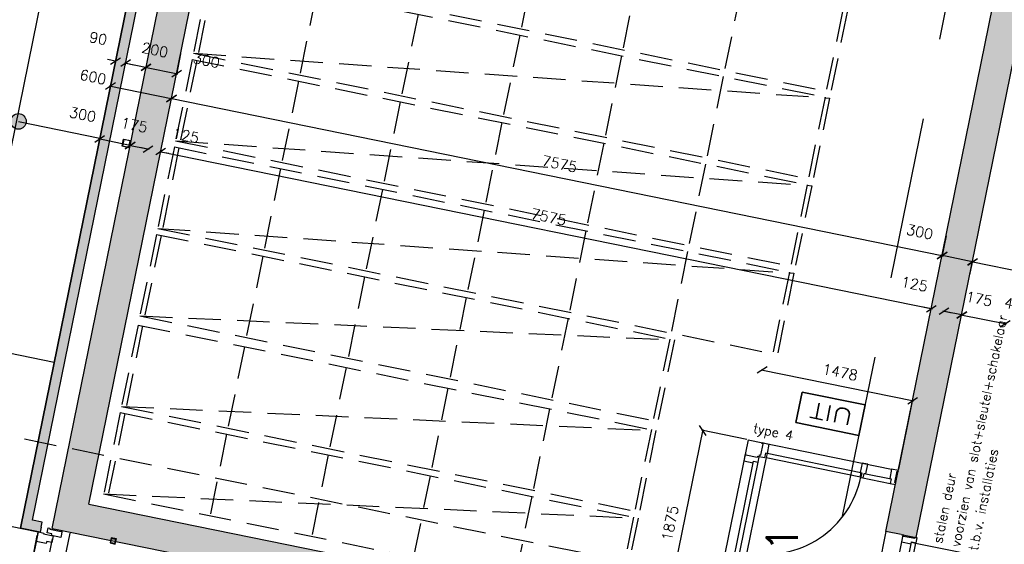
# Model space of a CAD drawing. Extents: x -84256 to 172857, y -58817 to 112048.
# Tile 25 of 90: x 13097 to 22580, y 27207 to 32258. Entities that reach past the tile are written whole.
import ezdxf
from ezdxf.enums import TextEntityAlignment as Align

# ---------------------------------------------------------------- set-up
doc = ezdxf.new("R2010")
doc.units = 0
doc.header["$LTSCALE"] = 50
doc.header["$MEASUREMENT"] = 0
doc.header["$PDMODE"] = 3
doc.header["$PDSIZE"] = 0.001
doc.linetypes.add('DASHDOT', pattern=[25, 12.5, -6.25, 0, -6.25])
doc.linetypes.add('HIDDEN', pattern=[9.375, 6.25, -3.125])
doc.layers.get('0').update_dxf_attribs({"linetype": 'CONTINUOUS'})
doc.layers.get('DEFPOINTS').update_dxf_attribs({"linetype": 'CONTINUOUS'})
for name, color, linetype in [('00', 7, 'CONTINUOUS'), ('_BALIES', 8, 'CONTINUOUS'), ('_BRANDCOMPART', 6, 'DASHDOT'), ('A--A21--_F12--', 7, 'CONTINUOUS'), ('A--A21--_F123-', 9, 'CONTINUOUS'), ('A--A22--_F12--', 7, 'CONTINUOUS'), ('A--A22--_F123-', 9, 'CONTINUOUS'), ('A--A28--_F-2--', 7, 'CONTINUOUS'), ('A--L21--', 3, 'CONTINUOUS'), ('A--L21--_F-2--', 7, 'CONTINUOUS'), ('A--L21--_F12--', 7, 'CONTINUOUS'), ('A--L21A3_BUITENWAND', 3, 'CONTINUOUS'), ('A--L22--', 7, 'CONTINUOUS'), ('A--L22--_F12--', 7, 'CONTINUOUS'), ('A--L22A3_BINNENWAND', 3, 'CONTINUOUS'), ('A--L28--', 7, 'CONTINUOUS'), ('A--L28--_F-2--', 7, 'CONTINUOUS'), ('A--L28_KONSTRUKTIES', 4, 'CONTINUOUS'), ('A--L31--', 2, 'CONTINUOUS'), ('A--L32--', 7, 'CONTINUOUS'), ('A--L32--_F-23-', 2, 'CONTINUOUS'), ('A--L32--_F123-', 1, 'CONTINUOUS'), ('A--L32--_F123-DRAAIR', 7, 'CONTINUOUS'), ('A--L63--', 7, 'CONTINUOUS'), ('A--L63--_F123-', 7, 'CONTINUOUS'), ('A--M$1A-_F123-', 1, 'CONTINUOUS'), ('A--M1$A-_F123-', 1, 'CONTINUOUS'), ('A--T$1A-_F123-_R', 4, 'CONTINUOUS'), ('A--T63--_F123-', 1, 'CONTINUOUS'), ('TEKSTKOZIJNMERK', 2, 'CONTINUOUS'), ('X--LR---_CP', 7, 'CONTINUOUS')]:
    doc.layers.add(name, color=color, linetype=linetype)
doc.layers.add('bruto vloeroppervlak', color=3, linetype='CONTINUOUS', plot=False)
doc.styles.add('ALFA-0_25', font='ROMANS')
doc.styles.add('B-01', font='SIMPLEX.SHX', dxfattribs={"width": 0.8, "height": 4.5})
doc.styles.add('HIEMSTRA', font='romans.shx')
doc.dimstyles.new('BEILEN', dxfattribs={"dimscale": 40, "dimtxt": 2.5, "dimasz": 2, "dimexe": 0.3, "dimexo": 0.3, "dimgap": 2, "dimtad": 1, "dimdec": 0, "dimzin": 0, "dimdsep": 46, "dimtxsty": 'HIEMSTRA', "dimblk1": 'OBLIQUE', "dimblk2": 'OBLIQUE', "dimsah": 1, "dimcen": -0.09, "dimdle": 0.3, "dimse1": 1, "dimclrd": 2, "dimclre": 2, "dimclrt": 3, "dimadec": 0, "dimazin": 0, "dimtfac": 1, "dimtdec": 4, "dimtofl": 0, "dimtmove": 2, "dimatfit": 3, "dimldrblk": 'OBLIQUE', "dimfxl": 1, "dimtvp": 625, "dimtolj": 1, "dimtzin": 0, "dimarcsym": 0})
doc.dimstyles.new('BEILEN$0', dxfattribs={"dimscale": 50, "dimtxt": 2.5, "dimasz": 2, "dimexe": 2, "dimexo": 0, "dimgap": 2, "dimtad": 1, "dimdec": 0, "dimzin": 0, "dimdsep": 46, "dimtxsty": 'ALFA-0_25', "dimblk1": 'OBLIQUE', "dimblk2": 'OBLIQUE', "dimsah": 1, "dimcen": -3, "dimdle": 2, "dimclrd": 1, "dimclre": 1, "dimclrt": 2, "dimadec": 0, "dimazin": 0, "dimtfac": 0.666667, "dimtofl": 0, "dimtmove": 2, "dimatfit": 3, "dimldrblk": 'OBLIQUE', "dimfxl": 1, "dimtvp": 0.833333, "dimtolj": 1, "dimtzin": 0, "dimarcsym": 0})
doc.dimstyles.new('STANDARD$0', dxfattribs={"dimscale": 50, "dimtxt": 2.5, "dimasz": 2, "dimexe": 2, "dimexo": 0, "dimgap": 2, "dimtad": 1, "dimdec": 0, "dimzin": 0, "dimdsep": 46, "dimtxsty": 'ALFA-0_25', "dimblk1": 'OBLIQUE', "dimblk2": 'OBLIQUE', "dimsah": 1, "dimcen": -3, "dimdle": 2, "dimclrd": 1, "dimclre": 1, "dimclrt": 2, "dimadec": 0, "dimazin": 0, "dimtfac": 0.666667, "dimtofl": 0, "dimtmove": 2, "dimatfit": 3, "dimldrblk": 'OBLIQUE', "dimfxl": 1, "dimtvp": 0.833333, "dimtolj": 1, "dimtzin": 0, "dimarcsym": 0})

# ---------------------------------------------------------------- blocks, each defined once
blk = doc.blocks.new('ARCH_KAS')
at = {"layer": '_BALIES', "color": 8, "linetype": 'HIDDEN'}
for p, q in [((-12, -58.8), (-171.7, -842.7)), ((32.1, -67.8), (-127.6, -851.7)), ((-12, -58.8), (5955.5, -1274.4)), ((1012, -267.4), (852.3, -1051.3)), ((1991.9, -467), (1832.2, -1250.9)), ((2971.7, -666.6), (2812.1, -1450.5)), ((-171.7, -842.7), (5955.5, -1274.4)), ((-171.7, -842.7), (5795.8, -2058.3)), ((3951.6, -866.2), (3791.9, -1650.1)), ((4931.5, -1065.8), (4771.8, -1849.7)), ((5911.4, -1265.4), (5751.7, -2049.3)), ((5955.5, -1274.4), (5795.8, -2058.3))]:
    blk.add_line(p, q, dxfattribs=at)
blk = doc.blocks.new('ARCH_KA2')
at = {"layer": '_BALIES', "color": 8, "linetype": 'HIDDEN'}
for p, q in [((-6, -29.4), (-165.7, -813.3)), ((38.1, -38.4), (-121.6, -822.3)), ((-6, -29.4), (4981.6, -1045.4)), ((1018, -238), (858.3, -1021.9)), ((1997.9, -437.6), (1838.2, -1221.5)), ((2977.7, -637.2), (2818.1, -1421.1)), ((-165.7, -813.3), (4981.6, -1045.4)), ((-165.7, -813.3), (4821.9, -1829.3)), ((3957.6, -836.8), (3797.9, -1620.7)), ((4937.5, -1036.4), (4777.8, -1820.3)), ((4981.6, -1045.4), (4821.9, -1829.3))]:
    blk.add_line(p, q, dxfattribs=at)
blk = doc.blocks.new('*U1183')
at = {"layer": 'A--A21--_F123-', "color": 2}
for points in [[(0, 0), (-59, -39), (4073.7, 19998.3), (4034.7, 20057.3)], [(4073.7, 19998.3), (4112.7, 19939.3), (0, 0), (59, 39)]]:
    blk.add_solid(points, dxfattribs=at)
at = {"layer": 'A--L21--_F-2--', "color": 3, "linetype": 'Continuous'}
for points in [[(-59, -39), (-59, -39), (4034.7, 20057.3), (4034.7, 20057.3)], [(59, 39), (59, 39), (4112.7, 19939.3), (4112.7, 19939.3)]]:
    blk.add_lwpolyline(points, dxfattribs=at)
blk = doc.blocks.new('Q060089-')
at = {"layer": 'A--L63--_F123-', "color": 1, "linetype": 'Continuous'}
blk.add_lwpolyline([(0, 0), (0, 300), (620, 300), (620, 0)], close=True, dxfattribs=at)
at = {"layer": 'X--LR---_CP'}
blk.add_point((620, 0), dxfattribs=at)
blk.add_point((620, 0), dxfattribs=at)
blk.add_point((620, 0), dxfattribs=at)
at = {"layer": 'A--T63--_F123-', "style": 'ALFA-0_25', "width": 1.279785}
blk.add_text('UIT', height=150, dxfattribs=at).set_placement((96.2, 73.1), (507.6, 73.1), align=Align.FIT)
at = {"layer": 'A--L63--_F123-', "linetype": 'Continuous'}
mesh = blk.add_polyface(dxfattribs=at)
corners = [(0, 0), (0, 300), (620, 300), (620, 0)]
mesh.append_faces([[corners[k] for k in face] for face in [(0, 1, 1, 1), (1, 2, 2, 2), (2, 3, 3, 3), (3, 0, 0, 0)]])
mesh.append_faces([[corners[k] for k in face] for face in [(0, 3, 2, 1)]], dxfattribs={"vtx0": -1, "vtx1": -1, "vtx2": -1, "vtx3": -1})
blk = doc.blocks.new('Q0340081')
at = {"layer": 'A--L32--_F123-', "color": 2, "linetype": 'Continuous'}
blk.add_lwpolyline([(0, 0), (0, -40), (926.12, -40), (923.12, 0), (0, 0)], close=True, dxfattribs=at)
at = {"layer": 'A--L32--_F123-', "color": 1, "linetype": 'Continuous'}
blk.add_lwpolyline([(0, -40), (0, -970, 0.4142136), (930, -40)], format="xyb", dxfattribs=at)
blk = doc.blocks.new('_OBLIQUE')
at = {"color": 0, "linetype": 'ByBlock'}
blk.add_line((-0.5, -0.5), (0.5, 0.5), dxfattribs=at)
blk = doc.blocks.new('*D69')
at = {"layer": 'A--M$1A-_F123-', "color": 2, "lineweight": -2, "transparency": 16777216}
for p, q in [((14020.3, 31860.3), (13941.9, 31876.3)), ((14115.2, 31825), (14120.7, 31852.1)), ((14118.3, 31840.4), (14196.7, 31824.4))]:
    blk.add_line(p, q, dxfattribs=at)
at = {"layer": 'DEFPOINTS', "color": 0, "transparency": 16777216}
for p in [(14014.8, 31833.2), (14112.8, 31813.3), (14118.3, 31840.4)]:
    blk.add_point(p, dxfattribs=at)
at = {"layer": 'A--M$1A-_F123-', "color": 2, "lineweight": -2, "transparency": 16777216, "xscale": 80, "yscale": 80, "zscale": 80}
for p, rotation in [((14020.3, 31860.3), 348.4862969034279), ((14118.3, 31840.4), 168.4862969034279)]:
    blk.add_blockref('_OBLIQUE', p, dxfattribs=dict(at, rotation=rotation))
at = {"layer": 'A--M$1A-_F123-', "color": 3, "transparency": 16777216, "insert": (13853.6, 32078.3), "char_height": 100, "attachment_point": 5, "rotation": 348.4863, "style": 'HIEMSTRA'}
blk.add_mtext('\\A1;90', dxfattribs=at)
blk = doc.blocks.new('*U1114')
at = {"layer": 'A--A21--_F123-', "linetype": 'Continuous'}
blk.add_hatch(color=256, dxfattribs=at).paths.add_polyline_path([(0, 0), (-176.9, -117), (3845.1, 19627.5), (3962.1, 19450.6), (4079.1, 19273.6), (176.9, 117)])
at = {"layer": 'A--A21--_F12--', "color": 8}
for points in [[(0, 0), (-176.9, -117), (3962.1, 19450.6), (3845.1, 19627.5)], [(3962.1, 19450.6), (4079.1, 19273.6), (0, 0), (176.9, 117)]]:
    blk.add_solid(points, dxfattribs=at)
at = {"layer": 'A--L21--_F12--', "color": 3, "linetype": 'Continuous'}
for points in [[(-176.9, -117), (-176.9, -117), (3845.1, 19627.5), (3845.1, 19627.5)], [(176.9, 117), (176.9, 117), (4079.1, 19273.6), (4079.1, 19273.6)]]:
    blk.add_lwpolyline(points, dxfattribs=at)
blk = doc.blocks.new('*D132')
at = {"layer": 'A--M$1A-_F123-', "color": 2, "linetype": 'Continuous', "lineweight": -2, "transparency": 16777216}
blk.add_line((14547.3, 31501.7), (21993.4, 29984.9), dxfattribs=at)
at = {"layer": 'DEFPOINTS', "color": 0, "linetype": 'Continuous', "transparency": 16777216}
for p in [(14559.1, 31499.3), (21981.6, 29987.3), (21981.6, 29987.3)]:
    blk.add_point(p, dxfattribs=at)
at = {"layer": 'A--M$1A-_F123-', "color": 2, "linetype": 'Continuous', "lineweight": -2, "transparency": 16777216, "xscale": 80, "yscale": 80, "zscale": 80}
for p, rotation in [((14559.1, 31499.3), 168.4862903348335), ((21981.6, 29987.3), 348.4862903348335)]:
    blk.add_blockref('_OBLIQUE', p, dxfattribs=dict(at, rotation=rotation))
at = {"layer": 'A--M$1A-_F123-', "color": 3, "linetype": 'Continuous', "transparency": 16777216, "insert": (18296.3, 30870.6), "char_height": 100, "attachment_point": 5, "rotation": 348.48629, "style": 'HIEMSTRA'}
blk.add_mtext('\\A1;7575', dxfattribs=at)
blk = doc.blocks.new('*D133')
at = {"layer": 'A--M$1A-_F123-', "color": 2, "linetype": 'Continuous', "lineweight": -2, "transparency": 16777216}
blk.add_line((12371.5, 27864.6), (16278.6, 47044.7), dxfattribs=at)
at = {"layer": 'DEFPOINTS', "color": 0, "linetype": 'Continuous', "transparency": 16777216}
for p in [(16276.2, 47033), (16276.2, 47033), (12373.9, 27876.4)]:
    blk.add_point(p, dxfattribs=at)
at = {"layer": 'A--M$1A-_F123-', "color": 2, "linetype": 'Continuous', "lineweight": -2, "transparency": 16777216, "xscale": 80, "yscale": 80, "zscale": 80}
for p, rotation in [((16276.2, 47033), 78.48629033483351), ((12373.9, 27876.4), 258.4862903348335)]:
    blk.add_blockref('_OBLIQUE', p, dxfattribs=dict(at, rotation=rotation))
at = {"layer": 'A--M$1A-_F123-', "color": 3, "linetype": 'Continuous', "transparency": 16777216, "insert": (14197.7, 37480.6), "char_height": 100, "attachment_point": 5, "rotation": 78.48629, "style": 'HIEMSTRA'}
blk.add_mtext('\\A1;19550', dxfattribs=at)
blk = doc.blocks.new('*D137')
at = {"layer": 'A--M$1A-_F123-', "color": 2, "linetype": 'Continuous', "lineweight": -2, "transparency": 16777216}
for p, q in [((19299.5, 26453.4), (19678.6, 28314.2)), ((20100, 28216.1), (19664.4, 28304.8))]:
    blk.add_line(p, q, dxfattribs=at)
at = {"layer": 'DEFPOINTS', "color": 0, "linetype": 'Continuous', "transparency": 16777216}
for p in [(19676.2, 28302.4), (20111.7, 28213.7), (19737.5, 26376.4)]:
    blk.add_point(p, dxfattribs=at)
at = {"layer": 'A--M$1A-_F123-', "color": 2, "linetype": 'Continuous', "lineweight": -2, "transparency": 16777216, "xscale": 80, "yscale": 80, "zscale": 80}
for p, rotation in [((19676.2, 28302.4), 78.486290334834), ((19301.9, 26465.1), 258.486290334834)]:
    blk.add_blockref('_OBLIQUE', p, dxfattribs=dict(at, rotation=rotation))
at = {"layer": 'A--M$1A-_F123-', "color": 3, "linetype": 'Continuous', "transparency": 16777216, "insert": (19361.7, 27409.7), "char_height": 100, "attachment_point": 5, "rotation": 78.48629, "style": 'HIEMSTRA'}
blk.add_mtext('\\A1;1875', dxfattribs=at)
blk = doc.blocks.new('*D138')
at = {"layer": 'A--M$1A-_F123-', "color": 2, "linetype": 'Continuous', "lineweight": -2, "transparency": 16777216}
for p, q in [((20236.7, 28887.3), (21708.7, 28587.4)), ((21562.7, 27930.4), (21699.4, 28601.6))]:
    blk.add_line(p, q, dxfattribs=at)
at = {"layer": 'DEFPOINTS', "color": 0, "linetype": 'Continuous', "transparency": 16777216}
for p in [(21697, 28589.8), (20111.7, 28213.7), (21560.3, 27918.6)]:
    blk.add_point(p, dxfattribs=at)
at = {"layer": 'A--M$1A-_F123-', "color": 2, "linetype": 'Continuous', "lineweight": -2, "transparency": 16777216, "xscale": 80, "yscale": 80, "zscale": 80}
for p, rotation in [((20248.5, 28884.9), 168.4862903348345), ((21697, 28589.8), 348.4862903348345)]:
    blk.add_blockref('_OBLIQUE', p, dxfattribs=dict(at, rotation=rotation))
at = {"layer": 'A--M$1A-_F123-', "color": 3, "linetype": 'Continuous', "transparency": 16777216, "insert": (20998.7, 28864.7), "char_height": 100, "attachment_point": 5, "rotation": 348.48629, "style": 'HIEMSTRA'}
blk.add_mtext('\\A1;1478', dxfattribs=at)
blk = doc.blocks.new('*D139')
at = {"layer": 'A--M$1A-_F123-', "color": 2, "linetype": 'Continuous', "lineweight": -2, "transparency": 16777216}
for p, q in [((14646.9, 31930.2), (14605.8, 31728.8)), ((14302.5, 31802.9), (14620, 31738.2))]:
    blk.add_line(p, q, dxfattribs=at)
at = {"layer": 'DEFPOINTS', "color": 0, "linetype": 'Continuous', "transparency": 16777216}
for p in [(14649.3, 31942), (14314.3, 31800.5), (14608.2, 31740.6)]:
    blk.add_point(p, dxfattribs=at)
at = {"layer": 'A--M$1A-_F123-', "color": 2, "linetype": 'Continuous', "lineweight": -2, "transparency": 16777216, "xscale": 80, "yscale": 80, "zscale": 80}
for p, rotation in [((14314.3, 31800.5), 168.4862903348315), ((14608.2, 31740.6), 348.4862903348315)]:
    blk.add_blockref('_OBLIQUE', p, dxfattribs=dict(at, rotation=rotation))
at = {"layer": 'A--M$1A-_F123-', "color": 3, "linetype": 'Continuous', "transparency": 16777216, "insert": (14895.9, 31866), "char_height": 100, "attachment_point": 5, "rotation": 348.48629, "style": 'HIEMSTRA'}
blk.add_mtext('\\A1;300', dxfattribs=at)
blk = doc.blocks.new('*D140')
at = {"layer": 'A--M$1A-_F123-', "color": 2, "linetype": 'Continuous', "lineweight": -2, "transparency": 16777216}
blk.add_line((13959.4, 31621.4), (14570.8, 31496.9), dxfattribs=at)
at = {"layer": 'DEFPOINTS', "color": 0, "linetype": 'Continuous', "transparency": 16777216}
for p in [(13971.2, 31619), (14559.1, 31499.3), (14559.1, 31499.3)]:
    blk.add_point(p, dxfattribs=at)
at = {"layer": 'A--M$1A-_F123-', "color": 2, "linetype": 'Continuous', "lineweight": -2, "transparency": 16777216, "xscale": 80, "yscale": 80, "zscale": 80}
for p, rotation in [((13971.2, 31619), 168.4862903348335), ((14559.1, 31499.3), 348.4862903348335)]:
    blk.add_blockref('_OBLIQUE', p, dxfattribs=dict(at, rotation=rotation))
at = {"layer": 'A--M$1A-_F123-', "color": 3, "linetype": 'Continuous', "transparency": 16777216, "insert": (13803.4, 31706.8), "char_height": 100, "attachment_point": 5, "rotation": 348.48629, "style": 'HIEMSTRA'}
blk.add_mtext('\\A1;600', dxfattribs=at)
blk = doc.blocks.new('*D149')
at = {"layer": 'A--M$1A-_F123-', "color": 2, "linetype": 'Continuous', "lineweight": -2, "transparency": 16777216}
for p, q in [((14332.4, 31012.7), (14254, 31028.7)), ((14454.9, 30987.7), (14533.3, 30971.8))]:
    blk.add_line(p, q, dxfattribs=at)
at = {"layer": 'DEFPOINTS', "color": 0, "linetype": 'Continuous', "transparency": 16777216}
for p in [(14332.4, 31012.7), (14332.4, 31012.7), (14454.9, 30987.7)]:
    blk.add_point(p, dxfattribs=at)
at = {"layer": 'A--M$1A-_F123-', "color": 2, "linetype": 'Continuous', "lineweight": -2, "transparency": 16777216, "xscale": 80, "yscale": 80, "zscale": 80}
for p, rotation in [((14332.4, 31012.7), 348.486290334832), ((14454.9, 30987.7), 168.486290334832)]:
    blk.add_blockref('_OBLIQUE', p, dxfattribs=dict(at, rotation=rotation))
at = {"layer": 'A--M$1A-_F123-', "color": 3, "linetype": 'Continuous', "transparency": 16777216, "insert": (14697.6, 31142.9), "char_height": 100, "attachment_point": 5, "rotation": 348.48629, "style": 'HIEMSTRA'}
blk.add_mtext('\\A1;125', dxfattribs=at)
blk = doc.blocks.new('*D150')
at = {"layer": 'A--M$1A-_F123-', "color": 2, "linetype": 'Continuous', "lineweight": -2, "transparency": 16777216}
for p, q in [((14106.5, 31842.8), (14326, 31798.1)), ((14316.7, 31812.2), (14316.7, 31812.2))]:
    blk.add_line(p, q, dxfattribs=at)
at = {"layer": 'DEFPOINTS', "color": 0, "linetype": 'Continuous', "transparency": 16777216}
for p in [(14118.3, 31840.4), (14314.3, 31800.5), (14314.3, 31800.5)]:
    blk.add_point(p, dxfattribs=at)
at = {"layer": 'A--M$1A-_F123-', "color": 2, "linetype": 'Continuous', "lineweight": -2, "transparency": 16777216, "xscale": 80, "yscale": 80, "zscale": 80}
for p, rotation in [((14118.3, 31840.4), 168.4862903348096), ((14314.3, 31800.5), 348.4862903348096)]:
    blk.add_blockref('_OBLIQUE', p, dxfattribs=dict(at, rotation=rotation))
at = {"layer": 'A--M$1A-_F123-', "color": 3, "linetype": 'Continuous', "transparency": 16777216, "insert": (14399.3, 31967.1), "char_height": 100, "attachment_point": 5, "rotation": 348.48629, "style": 'HIEMSTRA'}
blk.add_mtext('\\A1;200', dxfattribs=at)
blk = doc.blocks.new('*D151')
at = {"layer": 'A--M$1A-_F123-', "color": 2, "linetype": 'Continuous', "lineweight": -2, "transparency": 16777216}
blk.add_line((14172.7, 31045.2), (13855.2, 31109.9), dxfattribs=at)
at = {"layer": 'DEFPOINTS', "color": 0, "linetype": 'Continuous', "transparency": 16777216}
for p in [(13867, 31107.5), (13867, 31107.5), (14160.9, 31047.6)]:
    blk.add_point(p, dxfattribs=at)
at = {"layer": 'A--M$1A-_F123-', "color": 2, "linetype": 'Continuous', "lineweight": -2, "transparency": 16777216, "xscale": 80, "yscale": 80, "zscale": 80}
for p, rotation in [((13867, 31107.5), 168.4862969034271), ((14160.9, 31047.6), 348.4862969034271)]:
    blk.add_blockref('_OBLIQUE', p, dxfattribs=dict(at, rotation=rotation))
at = {"layer": 'A--M$1A-_F123-', "color": 3, "linetype": 'Continuous', "transparency": 16777216, "insert": (13704.3, 31345.2), "char_height": 100, "attachment_point": 5, "rotation": 348.4863, "style": 'HIEMSTRA'}
blk.add_mtext('\\A1;300', dxfattribs=at)
blk = doc.blocks.new('*D153')
at = {"layer": 'A--M$1A-_F123-', "color": 2, "linetype": 'Continuous', "lineweight": -2, "transparency": 16777216}
blk.add_line((14149.2, 31050), (14344.2, 31010.3), dxfattribs=at)
at = {"layer": 'DEFPOINTS', "color": 0, "linetype": 'Continuous', "transparency": 16777216}
for p in [(14160.9, 31047.6), (14332.4, 31012.7), (14332.4, 31012.7)]:
    blk.add_point(p, dxfattribs=at)
at = {"layer": 'A--M$1A-_F123-', "color": 2, "linetype": 'Continuous', "lineweight": -2, "transparency": 16777216, "xscale": 80, "yscale": 80, "zscale": 80}
for p, rotation in [((14160.9, 31047.6), 168.4862903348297), ((14332.4, 31012.7), 348.4862903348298)]:
    blk.add_blockref('_OBLIQUE', p, dxfattribs=dict(at, rotation=rotation))
at = {"layer": 'A--M$1A-_F123-', "color": 3, "linetype": 'Continuous', "transparency": 16777216, "insert": (14200.9, 31244.1), "char_height": 100, "attachment_point": 5, "rotation": 348.48629, "style": 'HIEMSTRA'}
blk.add_mtext('\\A1;175', dxfattribs=at)
blk = doc.blocks.new('Q020604-')
at = {"layer": 'A--A28--_F-2--', "color": 3}
for points in [[(-21, 21.1), (-25, -24.9), (-25, 25.1)], [(-21, 21.1), (-25, 25.1), (25, 25.1)], [(-21, 21.1), (-21, -20.9), (-25, -24.9)], [(25, 25.1), (21, 21.1), (-21, 21.1)], [(25, 25.1), (25, -24.9), (21, 21.1)], [(25, -24.9), (21, -20.9), (21, 21.1)], [(25, -24.9), (-25, -24.9), (-21, -20.9)], [(25, -24.9), (-21, -20.9), (21, -20.9)]]:
    blk.add_solid(points, dxfattribs=at)
at = {"layer": 'A--L28--_F-2--', "color": 3, "linetype": 'Continuous'}
blk.add_lwpolyline([(-25, -24.9), (-21, -20.9), (-21, 21.1), (21, 21.1), (21, -20.9), (-21, -20.9), (-25, -24.9), (25, -24.9), (25, 25.1), (-25, 25.1)], close=True, dxfattribs=at)
at = {"layer": 'X--LR---_CP', "color": 4, "linetype": 'Continuous'}
for p in [(-25, 0.1), (0, 0), (25, 0.1)]:
    blk.add_point(p, dxfattribs=at)
blk = doc.blocks.new('*U1027')
at = {"layer": 'A--A22--_F123-', "linetype": 'Continuous'}
blk.add_hatch(color=256, dxfattribs=at).paths.add_polyline_path([(0, 0), (-176.9, -117), (7833.6, -1748.8), (7716.5, -1571.9), (7599.5, -1394.9), (176.9, 117)])
at = {"layer": 'A--A22--_F12--', "color": 8}
for points in [[(7716.5, -1571.9), (7599.5, -1394.9), (0, 0), (176.9, 117)], [(0, 0), (-176.9, -117), (7716.5, -1571.9), (7833.6, -1748.8)]]:
    blk.add_solid(points, dxfattribs=at)
at = {"layer": 'A--L22--_F12--', "color": 3, "linetype": 'Continuous'}
for points in [[(176.9, 117), (176.9, 117), (7599.5, -1394.9), (7599.5, -1394.9)], [(-176.9, -117), (-176.9, -117), (7833.6, -1748.8), (7833.6, -1748.8)]]:
    blk.add_lwpolyline(points, dxfattribs=at)
blk = doc.blocks.new('*U1025')
at = {"layer": 'A--A22--_F123-', "linetype": 'Continuous'}
blk.add_hatch(color=256, dxfattribs=at).paths.add_polyline_path([(0, 0), (-147, 29.9), (2204.3, 11572.9), (2351.3, 11543), (2498.3, 11513), (147, -29.9)])
at = {"layer": 'A--A22--_F12--', "color": 8}
for points in [[(0, 0), (-147, 29.9), (2351.3, 11543), (2204.3, 11572.9)], [(2351.3, 11543), (2498.3, 11513), (0, 0), (147, -29.9)]]:
    blk.add_solid(points, dxfattribs=at)
at = {"layer": 'A--L22--_F12--', "color": 3, "linetype": 'Continuous'}
for points in [[(0, 0), (-147, 29.9), (2204.3, 11572.9), (2351.3, 11543)], [(0, 0), (147, -29.9), (2498.3, 11513), (2351.3, 11543)]]:
    blk.add_lwpolyline(points, dxfattribs=at)
blk = doc.blocks.new('*D327')
at = {"layer": 'A--M$1A-_F123-', "color": 2, "linetype": 'Continuous', "lineweight": -2, "transparency": 16777216}
for p, q in [((21877.5, 29475.7), (21799.1, 29491.7)), ((21999.9, 29450.8), (22078.3, 29434.8))]:
    blk.add_line(p, q, dxfattribs=at)
at = {"layer": 'DEFPOINTS', "color": 0, "linetype": 'Continuous', "transparency": 16777216}
for p in [(21877.5, 29475.7), (21999.9, 29450.8), (21999.9, 29450.8)]:
    blk.add_point(p, dxfattribs=at)
at = {"layer": 'A--M$1A-_F123-', "color": 2, "linetype": 'Continuous', "lineweight": -2, "transparency": 16777216, "xscale": 80, "yscale": 80, "zscale": 80}
for p, rotation in [((21877.5, 29475.7), 348.486290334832), ((21999.9, 29450.8), 168.486290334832)]:
    blk.add_blockref('_OBLIQUE', p, dxfattribs=dict(at, rotation=rotation))
at = {"layer": 'A--M$1A-_F123-', "color": 3, "linetype": 'Continuous', "transparency": 16777216, "insert": (21714.8, 29713.5), "char_height": 100, "attachment_point": 5, "rotation": 348.48629, "style": 'HIEMSTRA'}
blk.add_mtext('\\A1;125', dxfattribs=at)
blk = doc.blocks.new('*D328')
at = {"layer": 'A--M$1A-_F123-', "color": 2, "linetype": 'Continuous', "lineweight": -2, "transparency": 16777216}
blk.add_line((22159.7, 29418.3), (22599.6, 29328.6), dxfattribs=at)
at = {"layer": 'DEFPOINTS', "color": 0, "linetype": 'Continuous', "transparency": 16777216}
for p in [(22171.4, 29415.9), (22587.9, 29331), (22587.9, 29331)]:
    blk.add_point(p, dxfattribs=at)
at = {"layer": 'A--M$1A-_F123-', "color": 2, "linetype": 'Continuous', "lineweight": -2, "transparency": 16777216, "xscale": 80, "yscale": 80, "zscale": 80}
for p, rotation in [((22171.4, 29415.9), 168.4862856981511), ((22587.9, 29331), 348.4862856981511)]:
    blk.add_blockref('_OBLIQUE', p, dxfattribs=dict(at, rotation=rotation))
at = {"layer": 'A--M$1A-_F123-', "color": 3, "linetype": 'Continuous', "transparency": 16777216, "insert": (22708.1, 29511.1), "char_height": 100, "attachment_point": 5, "rotation": 348.48629, "style": 'HIEMSTRA'}
blk.add_mtext('\\A1;425', dxfattribs=at)
blk = doc.blocks.new('*D329')
at = {"layer": 'A--M$1A-_F123-', "color": 2, "linetype": 'Continuous', "lineweight": -2, "transparency": 16777216}
blk.add_line((22183.2, 29413.5), (21988.2, 29453.2), dxfattribs=at)
at = {"layer": 'DEFPOINTS', "color": 0, "linetype": 'Continuous', "transparency": 16777216}
for p in [(21999.9, 29450.8), (21999.9, 29450.8), (22171.4, 29415.9)]:
    blk.add_point(p, dxfattribs=at)
at = {"layer": 'A--M$1A-_F123-', "color": 2, "linetype": 'Continuous', "lineweight": -2, "transparency": 16777216, "xscale": 80, "yscale": 80, "zscale": 80}
for p, rotation in [((21999.9, 29450.8), 168.4862903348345), ((22171.4, 29415.9), 348.4862903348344)]:
    blk.add_blockref('_OBLIQUE', p, dxfattribs=dict(at, rotation=rotation))
at = {"layer": 'A--M$1A-_F123-', "color": 3, "linetype": 'Continuous', "transparency": 16777216, "insert": (22336.9, 29570.8), "char_height": 100, "attachment_point": 5, "rotation": 348.48629, "style": 'HIEMSTRA'}
blk.add_mtext('\\A1;175', dxfattribs=at)
blk = doc.blocks.new('*D330')
at = {"layer": 'A--M$1A-_F123-', "color": 2, "linetype": 'Continuous', "lineweight": -2, "transparency": 16777216}
for p, q in [((22020.3, 30176.9), (21979.3, 29975.5)), ((22287.4, 29925), (21969.9, 29989.7))]:
    blk.add_line(p, q, dxfattribs=at)
at = {"layer": 'DEFPOINTS', "color": 0, "linetype": 'Continuous', "transparency": 16777216}
for p in [(22022.7, 30188.7), (21981.6, 29987.3), (22275.6, 29927.4)]:
    blk.add_point(p, dxfattribs=at)
at = {"layer": 'A--M$1A-_F123-', "color": 2, "linetype": 'Continuous', "lineweight": -2, "transparency": 16777216, "xscale": 80, "yscale": 80, "zscale": 80}
for p, rotation in [((21981.6, 29987.3), 168.4862903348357), ((22275.6, 29927.4), 348.4862903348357)]:
    blk.add_blockref('_OBLIQUE', p, dxfattribs=dict(at, rotation=rotation))
at = {"layer": 'A--M$1A-_F123-', "color": 3, "linetype": 'Continuous', "transparency": 16777216, "insert": (21765.9, 30215.2), "char_height": 100, "attachment_point": 5, "rotation": 348.48629, "style": 'HIEMSTRA'}
blk.add_mtext('\\A1;300', dxfattribs=at)
blk = doc.blocks.new('*D332')
at = {"layer": 'A--M$1A-_F123-', "color": 2, "linetype": 'Continuous', "lineweight": -2, "transparency": 16777216}
blk.add_line((14443.1, 30990.1), (21889.2, 29473.4), dxfattribs=at)
at = {"layer": 'DEFPOINTS', "color": 0, "linetype": 'Continuous', "transparency": 16777216}
for p in [(14454.9, 30987.7), (21877.5, 29475.7), (21877.5, 29475.7)]:
    blk.add_point(p, dxfattribs=at)
at = {"layer": 'A--M$1A-_F123-', "color": 2, "linetype": 'Continuous', "lineweight": -2, "transparency": 16777216, "xscale": 80, "yscale": 80, "zscale": 80}
for p, rotation in [((14454.9, 30987.7), 168.4862903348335), ((21877.5, 29475.7), 348.4862903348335)]:
    blk.add_blockref('_OBLIQUE', p, dxfattribs=dict(at, rotation=rotation))
at = {"layer": 'A--M$1A-_F123-', "color": 3, "linetype": 'Continuous', "transparency": 16777216, "insert": (18192.1, 30359.1), "char_height": 100, "attachment_point": 5, "rotation": 348.48629, "style": 'HIEMSTRA'}
blk.add_mtext('\\A1;7575', dxfattribs=at)
blk = doc.blocks.new('*D342')
at = {"layer": 'A--M$1A-_F123-', "color": 2, "linetype": 'Continuous', "lineweight": -2, "transparency": 16777216}
for p, q in [((22248.1, 29802.3), (22275.6, 29937.6)), ((23975.3, 29579.1), (22261.5, 29928.2))]:
    blk.add_line(p, q, dxfattribs=at)
at = {"layer": 'DEFPOINTS', "color": 0, "linetype": 'Continuous', "transparency": 16777216}
for p in [(22273.3, 29925.8), (22245.7, 29790.5), (23936, 29446.2)]:
    blk.add_point(p, dxfattribs=at)
at = {"layer": 'A--M$1A-_F123-', "color": 2, "linetype": 'Continuous', "lineweight": -2, "transparency": 16777216, "xscale": 80, "yscale": 80, "zscale": 80}
for p, rotation in [((22273.3, 29925.8), 168.486290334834), ((23963.5, 29581.5), 348.486290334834)]:
    blk.add_blockref('_OBLIQUE', p, dxfattribs=dict(at, rotation=rotation))
at = {"layer": 'A--M$1A-_F123-', "color": 3, "linetype": 'Continuous', "transparency": 16777216, "insert": (23119.8, 29922.8), "char_height": 100, "attachment_point": 5, "rotation": 348.48629, "style": 'HIEMSTRA'}
blk.add_mtext('\\A1;1725', dxfattribs=at)
blk = doc.blocks.new('Q020607-')
at = {"layer": 'A--A28--_F-2--', "color": 3}
for points in [[(-31.4, 31.5), (-35, -34.9), (-35, 35.1)], [(-31.4, 31.5), (-35, 35.1), (35, 35.1)], [(-31.4, 31.5), (-31.4, -31.3), (-35, -34.9)], [(35, 35.1), (31.4, 31.5), (-31.4, 31.5)], [(35, 35.1), (35, -34.9), (31.4, 31.5)], [(35, -34.9), (31.4, -31.3), (31.4, 31.5)], [(35, -34.9), (-35, -34.9), (-31.4, -31.3)], [(35, -34.9), (-31.4, -31.3), (31.4, -31.3)]]:
    blk.add_solid(points, dxfattribs=at)
at = {"layer": 'A--L28--_F-2--', "color": 3, "linetype": 'Continuous'}
blk.add_lwpolyline([(-35, -34.9), (-31.4, -31.3), (-31.4, 31.5), (31.4, 31.5), (31.4, -31.3), (-31.4, -31.3), (-35, -34.9), (35, -34.9), (35, 35.1), (-35, 35.1)], close=True, dxfattribs=at)
at = {"layer": 'X--LR---_CP', "color": 4, "linetype": 'Continuous'}
for p in [(-35, 0.1), (0, 0), (35, 0.1)]:
    blk.add_point(p, dxfattribs=at)
blk = doc.blocks.new('*U978')
at = {"layer": 'A--A21--_F123-', "color": 2}
for points in [[(0, 0), (-10, -49), (-141.2, 28.8), (-200.2, -10.3)], [(-141.2, 28.8), (-82.2, 67.8), (0, 0), (10, 49)]]:
    blk.add_solid(points, dxfattribs=at)
at = {"layer": 'A--L21--_F-2--', "color": 3, "linetype": 'Continuous'}
for points in [[(0, 0), (-10, -49), (-200.2, -10.3), (-200.2, -10.3)], [(0, 0), (10, 49), (-82.2, 67.8), (-82.2, 67.8)]]:
    blk.add_lwpolyline(points, dxfattribs=at)
blk = doc.blocks.new('DILATATIEVOEG')
at = {"layer": 'A--L21A3_BUITENWAND', "linetype": 'Continuous'}
h = blk.add_hatch(color=256, dxfattribs=at)
edge = h.paths.add_edge_path()
edge.add_arc((-800, 0), 75, 0, 360)
blk.add_line((-800, 0), (0, 0), dxfattribs=at)
blk.add_circle((-800, 0), 75, dxfattribs=at)
at = {"layer": 'X--LR---_CP', "linetype": 'Continuous'}
blk.add_point((0, 0), dxfattribs=at)
blk = doc.blocks.new('dr_880 type1')
at = {"layer": 'A--L32--_F123-', "color": 1}
blk.add_line((67, 0), (917, 0), dxfattribs=at)
at = {"layer": 'A--L32--_F123-'}
for points in [[(0, 9), (0, 0), (67, 0), (67, 93.8), (50, 93.8), (50, 139), (0, 139), (0, 121), (12, 121), (12, 9), (0, 9)], [(52, 95.6), (52, 135.6), (932, 135.6), (929, 95.6), (52, 95.6)], [(984, 9), (984, 0), (917, 0), (917, 93.8), (934, 93.8), (934, 139), (984, 139), (984, 121), (972, 121), (972, 9), (984, 9)]]:
    blk.add_lwpolyline(points, close=True, dxfattribs=at)
at = {"layer": 'A--L32--_F123-DRAAIR', "color": 1}
blk.add_lwpolyline([(52, 135.6), (52, 1015.6, -0.381848), (924.9, 135.8)], format="xyb", dxfattribs=at)
at = {"layer": 'X--LR---_CP', "color": 1}
for p in [(12, 121), (12, 9)]:
    blk.add_point(p, dxfattribs=at)
at = {"layer": 'X--LR---_CP', "color": 2}
for p in [(972, 121), (972, 9)]:
    blk.add_point(p, dxfattribs=at)
at = {"layer": 'X--LR---_CP'}
blk.add_point((0, 0), dxfattribs=at)
blk = doc.blocks.new('*D546')
at = {"layer": 'A--M1$A-_F123-', "color": 1, "lineweight": -2, "transparency": 16777216}
for p, q in [((13579.1, 27314.5), (13447.7, 26669.5)), ((15553.6, 26912.3), (15422.2, 26267.3)), ((13400.9, 26740.2), (14255.7, 26566.1)), ((15493, 26314.1), (14705.7, 26474.4))]:
    blk.add_line(p, q, dxfattribs=at)
at = {"layer": 'DEFPOINTS', "color": 0, "transparency": 16777216}
for p in [(13579.1, 27314.5), (15553.6, 26912.3), (13459.7, 26728.3)]:
    blk.add_point(p, dxfattribs=at)
at = {"layer": 'A--M1$A-_F123-', "color": 1, "lineweight": -2, "transparency": 16777216, "xscale": 60, "yscale": 60, "zscale": 60}
for p, rotation in [((13459.7, 26728.3), 168.486290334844), ((15434.2, 26326), 348.4862903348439)]:
    blk.add_blockref('_OBLIQUE', p, dxfattribs=dict(at, rotation=rotation))
at = {"layer": 'A--M1$A-_F123-', "color": 2, "transparency": 16777216, "insert": (14480.7, 26520.3), "char_height": 75, "attachment_point": 5, "rotation": 348.48629, "style": 'ALFA-0_25'}
blk.add_mtext('\\A1; 2015', dxfattribs=at)

msp = doc.modelspace()

# ---------------------------------------------------------------- linework, layer by layer
at = {"layer": '_BRANDCOMPART', "linetype": 'HIDDEN', "ltscale": 5}
msp.add_lwpolyline([(15978.4, 46842.5), (24606.2, 45085), (20851.3, 26651.6)], dxfattribs=at)
at = {"layer": '_BRANDCOMPART', "linetype": 'HIDDEN'}
msp.add_lwpolyline([(12223.5, 28409.1), (20851.3, 26651.6)], dxfattribs=at)
at = {"layer": 'A--L22A3_BINNENWAND', "linetype": 'Continuous'}
msp.add_line((21438.5, 27331.1), (21236.9, 26331.2), dxfattribs=at)
at = {"layer": 'A--L28_KONSTRUKTIES'}
for points in [[(13969, 27219.8), (14018, 27209.8), (14028, 27258.8), (13979, 27268.8)], [(13970, 27224.7), (14014.1, 27215.7), (14022.1, 27254.9), (13978, 27263.9)]]:
    msp.add_lwpolyline(points, dxfattribs=at)
at = {"layer": 'A--L31--', "color": 2, "linetype": 'Continuous'}
msp.add_lwpolyline([(13420.5, 27287.6), (13407.5, 27223.9), (13357.5, 27234.1), (13353.3, 27213.5), (13256.3, 27233.3), (13270.9, 27304.8), (13275.3, 27326.4), (13290, 27323.4), (13328.2, 27315.6), (13326.4, 27306.8)], close=True, dxfattribs=at)
at = {"layer": 'A--L32--_F-23-'}
msp.add_lwpolyline([(13498.8, 27341.1), (13507.6, 27339.3), (13494.2, 27273.6), (13402.3, 27292.4), (13405.3, 27307.1), (13361, 27316.1), (13371.4, 27367), (13389, 27363.5), (13386.6, 27351.7), (13496.4, 27329.3), (13498.8, 27341.1)], close=True, dxfattribs=at)
at = {"layer": 'A--L32--_F123-', "color": 1}
for p, q in [((20111.7, 28213.7), (19740, 26388.8, 0)), ((20111.7, 28213.7), (21494.6, 27932)), ((19839.7, 26408.7), (20162.5, 27993.1)), ((19879.9, 26379.2, 0), (20209.8, 27998.8)), ((21246, 27887), (21490.6, 27837.1)), ((21200.7, 27850), (21481.6, 27792.8)), ((12782.4, 24905), (13266.9, 27291.3)), ((12929.4, 24875.1), (13413.9, 27261.4))]:
    msp.add_line(p, q, dxfattribs=at)
at = {"layer": 'A--L32--_F123-'}
for points in [[(20246.2, 28177.1), (20248, 28185.9), (20313.6, 28172.6), (20294.9, 28080.7), (20280.2, 28083.7), (20271.2, 28039.4), (20220.2, 28049.7), (20223.8, 28067.4), (20235.6, 28065), (20257.9, 28174.7), (20246.2, 28177.1)], [(20092.8, 28075.7), (20084, 28077.5), (20070.6, 28011.8), (20162.5, 27993.1), (20165.5, 28007.8), (20209.8, 27998.8), (20220.2, 28049.7), (20202.6, 28053.3), (20200.2, 28041.6), (20090.4, 28063.9), (20092.8, 28075.7)], [(21262.7, 27979.2), (21211.8, 27989.6), (21209.8, 27990), (21191.1, 27898.1), (21191.1, 27898.1), (21207.8, 27894.8), (21199.1, 27852.4), (21200.7, 27850), (21218.3, 27846.4), (21220.7, 27848), (21229.3, 27890.4), (21244, 27887.4), (21246, 27887), (21264.7, 27978.8)], [(21558.5, 27909.8), (21560.3, 27918.6), (21494.6, 27932), (21475.9, 27840.1), (21490.6, 27837.1), (21481.6, 27792.8), (21532.5, 27782.4), (21536.1, 27800.1), (21524.4, 27802.5), (21546.7, 27912.2), (21558.5, 27909.8)]]:
    msp.add_lwpolyline(points, close=True, dxfattribs=at)
at = {"layer": 'bruto vloeroppervlak'}
msp.add_lwpolyline([(24982.9, 61654.4), (24008.5, 56872.5), (23745.2, 56926.2), (23674.4, 56578.4), (22063.6, 56907.1), (22118.3, 57176), (21869.4, 57226.8), (19768.5, 46925.7), (19696.2, 46948.6), (17197.5, 47457.6), (13103.9, 27361.3), (13275.3, 27326.4), (12780.9, 24899.2), (12609.4, 24934.2), (12060.7, 22240.5), (12232.2, 22205.5), (7541.3, -822.8)], dxfattribs=at)

# ---------------------------------------------------------------- block references
at = {"layer": '00'}
for name, p in [('ARCH_KAS', (15113.6, 33620.1)), ('ARCH_KAS', (14941.9, 32777.4)), ('ARCH_KAS', (14770.3, 31934.7)), ('ARCH_KAS', (14598.6, 31092)), ('ARCH_KA2', (14420.9, 30220)), ('ARCH_KA2', (14243.3, 29347.9)), ('ARCH_KA2', (14071.6, 28505.2))]:
    msp.add_blockref(name, p, dxfattribs=at)
at = {"layer": 'A--L21--', "linetype": 'Continuous'}
for name, p in [('*U1183', (13162.8, 27400.3)), ('*U1114', (13586.5, 27476.3)), ('*U978', (13304, 27371.6))]:
    msp.add_blockref(name, p, dxfattribs=at)
at = {"layer": 'A--L21--', "linetype": 'Continuous', "rotation": 348.4137178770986}
for p in [(13869.1, 31118.2), (13430, 28962.4), (13275.3, 27326.4)]:
    msp.add_blockref('DILATATIEVOEG', p, dxfattribs=at)
at = {"layer": 'A--L22--', "linetype": 'Continuous'}
for name, p in [('*U1025', (21585.5, 27301.2)), ('*U1027', (13586.5, 27476.3))]:
    msp.add_blockref(name, p, dxfattribs=at)
at = {"layer": 'A--L28--', "xscale": -1, "rotation": 78.48629033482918}
msp.add_blockref('Q020607-', (14124, 31066.9), dxfattribs=at)
at = {"layer": 'A--L28--', "rotation": 348.4862903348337}
msp.add_blockref('Q020604-', (13998.5, 27239.2), dxfattribs=at)
at = {"layer": 'A--L32--', "rotation": 258.4862903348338}
msp.add_blockref('dr_880 type1', (21603.6, 27297.5), dxfattribs=at)
at = {"layer": 'A--L32--_F123-', "color": 1, "rotation": 348.4862903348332}
msp.add_blockref('Q0340081', (20294.9, 28080.7), dxfattribs=at)
at = {"layer": 'A--L63--', "linetype": 'Continuous', "rotation": 168.4862903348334}
msp.add_blockref('Q060089-', (21239.9, 28549.6), dxfattribs=at)

# ---------------------------------------------------------------- texts
at = {"layer": 'A--T$1A-_F123-_R', "style": 'ALFA-0_25'}
msp.add_text('1.41', height=300, rotation=90, dxfattribs=at).set_placement((20590.3, 26489.9))
at = {"layer": 'TEKSTKOZIJNMERK', "style": 'B-01'}
for s, rotation, p in [('voorzien van slot+sleutel+schakelaar', 78.40867, (22150.6, 27174.9, 0)), ('type 4', 348.40867, (20156, 28284.7)), ('t.b.v. installaties', 78.40867, (22322.2, 27140, 0)), ('stalen deur', 78.40867, (21979, 27209.9, 0))]:
    msp.add_text(s, height=90, rotation=rotation, dxfattribs=at).set_placement(p)

# ---------------------------------------------------------------- dimensions: what is measured, and where the dimension line sits
at = {"layer": 'A--M$1A-_F123-', "linetype": 'Continuous'}
for p1, p2, distance, picture, middle in [((12373.9, 27876.4), (16276.2, 47033), 0, '*D133', (14197.7, 37480.6)), ((14559.1, 31499.3), (21981.6, 29987.3), 0, '*D132', (18296.3, 30870.6)), ((14454.9, 30987.7), (21877.5, 29475.7), 0, '*D332', (18192.1, 30359.1)), ((20111.7, 28213.7), (21560.3, 27918.6), 685, '*D138', (20998.7, 28864.7)), ((19737.5, 26376.4), (20111.7, 28213.7), 444.5, '*D137', (19361.7, 27409.7))]:
    dim = msp.add_aligned_dim(p1=p1, p2=p2, distance=distance, dimstyle='BEILEN', dxfattribs=at)
    dim.commit()
    dim.dimension.update_dxf_attribs({"geometry": picture, "text_midpoint": middle})
at = {"layer": 'A--M$1A-_F123-'}
dim = msp.add_linear_dim(base=(14118.3, 31840.4), p1=(14014.8, 31833.2), p2=(14112.8, 31813.3), angle=348.4863, text='90', dimstyle='BEILEN', dxfattribs=at)
dim.commit()
dim.dimension.update_dxf_attribs({"geometry": '*D69', "text_midpoint": (13853.6, 32078.3), "dimtype": 161})
at = {"layer": 'A--M$1A-_F123-', "linetype": 'Continuous'}
for base, p1, p2, angle, picture, middle, dimtype in [((14314.3, 31800.5), (14118.3, 31840.4), (14314.3, 31800.5), 348.48629, '*D150', (14399.3, 31967.1), 161), ((14608.2, 31740.6), (14314.3, 31800.5), (14649.3, 31942), 348.48629, '*D139', (14895.9, 31866), 160), ((14559.1, 31499.3), (13971.2, 31619), (14559.1, 31499.3), 348.48629, '*D140', (13803.4, 31706.8), 161), ((13867, 31107.5), (14160.9, 31047.6), (13867, 31107.5), 168.4863, '*D151', (13704.3, 31345.2), 161), ((14332.4, 31012.7), (14160.9, 31047.6), (14332.4, 31012.7), 348.48629, '*D153', (14200.9, 31244.1), 161), ((14332.4, 31012.7), (14454.9, 30987.7), (14332.4, 31012.7), 168.48629, '*D149', (14697.6, 31142.9), 161), ((21981.6, 29987.3), (22275.6, 29927.4), (22022.7, 30188.7), 348.48629, '*D330', (21765.9, 30215.2), 160), ((21999.9, 29450.8), (21877.5, 29475.7), (21999.9, 29450.8), 348.48629, '*D327', (21714.8, 29713.5), 161), ((21999.9, 29450.8), (22171.4, 29415.9), (21999.9, 29450.8), 168.48629, '*D329', (22336.9, 29570.8), 161), ((22587.9, 29331), (22171.4, 29415.9), (22587.9, 29331), 348.48629, '*D328', (22708.1, 29511.1), 161)]:
    dim = msp.add_linear_dim(base=base, p1=p1, p2=p2, angle=angle, dimstyle='BEILEN', dxfattribs=at)
    dim.commit()
    dim.dimension.update_dxf_attribs({"geometry": picture, "text_midpoint": middle, "dimtype": dimtype})
dim = msp.add_linear_dim(base=(22273.3, 29925.8), p1=(23936, 29446.2), p2=(22245.7, 29790.5), angle=168.48629, dimstyle='BEILEN$0', override={"dimscale": 40, "dimexe": 0.3, "dimexo": 0.3, "dimtxsty": 'HIEMSTRA', "dimcen": -0.09, "dimdle": 0.3, "dimse1": 1, "dimclrd": 2, "dimclre": 2, "dimclrt": 3, "dimtfac": 1, "dimtdec": 4, "dimtvp": 625}, dxfattribs=at)
dim.commit()
dim.dimension.update_dxf_attribs({"geometry": '*D342', "text_midpoint": (23119.8, 29922.8), "dimtype": 161})
at = {"layer": 'A--M1$A-_F123-'}
dim = msp.add_linear_dim(base=(13459.7, 26728.3), p1=(15553.6, 26912.3), p2=(13579.1, 27314.5), angle=348.48629, text=' <>', dimstyle='STANDARD$0', override={"dimscale": 30}, dxfattribs=at)
dim.commit()
dim.dimension.update_dxf_attribs({"geometry": '*D546', "text_midpoint": (14480.7, 26520.3), "dimtype": 160})

doc.saveas('drawing.dxf')
